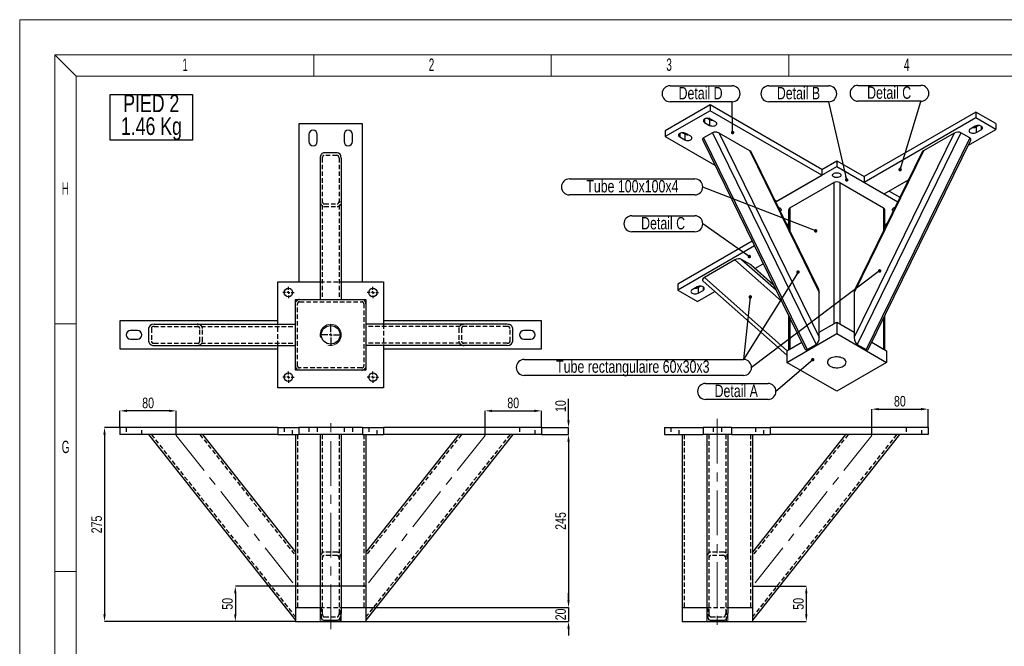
# Model space of a CAD drawing. Header units: millimetres. Extents: x 0 to 841, y 0 to 594.
# Tile 6 of 14: x 0 to 279, y 416 to 594. Entities that reach past the tile are written whole.
import ezdxf

# ---------------------------------------------------------------- set-up
doc = ezdxf.new("R2010")
doc.units = ezdxf.units.MM
doc.header["$PDSIZE"] = -1
doc.linetypes.add('CENTERX2', pattern=[20.32, 12.7, -2.54, 2.54, -2.54])
doc.linetypes.add('HIDDEN', pattern=[1.905, 1.27, -0.635])
for name, color, linetype in [('COTES', 1, 'Continuous'), ('NOTES', 6, 'Continuous'), ('TRAIT-MIXTES', 3, 'CENTERX2'), ('TRAIT-TIRET', 2, 'HIDDEN')]:
    doc.layers.add(name, color=color, linetype=linetype)
doc.layers.add('TRAIT-FORT', color=4, linetype='Continuous', lineweight=25)
doc.styles.add('SLDTEXTSTYLE0', font='TXT', dxfattribs={"width": 0.75})
doc.styles.add('SLDTEXTSTYLE1', font='TXT', dxfattribs={"width": 0.605})
doc.dimstyles.new('SLDDIMSTYLE0', dxfattribs={"dimtxt": 3, "dimasz": 2, "dimexe": 0, "dimexo": 0.0625, "dimgap": 0.75, "dimtad": 1, "dimlfac": 5, "dimrnd": 1e-09, "dimzin": 12, "dimdsep": 46, "dimtxsty": 'SLDTEXTSTYLE0', "dimsah": 1, "dimcen": 0.09, "dimadec": 0, "dimazin": 3, "dimtfac": 1, "dimtofl": 0, "dimtmove": 0, "dimatfit": 3, "dimfxl": 1, "dimfrac": 2, "dimtolj": 1, "dimtzin": 12, "dimarcsym": 0})
doc.dimstyles.new('SLDDIMSTYLE1', dxfattribs={"dimtxt": 3, "dimasz": 2, "dimexe": 0, "dimexo": 0.0625, "dimgap": 0.75, "dimtad": 1, "dimlfac": 5, "dimrnd": 1e-09, "dimzin": 12, "dimdsep": 46, "dimtxsty": 'SLDTEXTSTYLE0', "dimsah": 1, "dimcen": 0.09, "dimadec": 0, "dimazin": 3, "dimtfac": 1, "dimtmove": 0, "dimatfit": 0, "dimfxl": 1, "dimfrac": 2, "dimtolj": 1, "dimtzin": 12, "dimarcsym": 0})
doc.dimstyles.new('SLDDIMSTYLE2', dxfattribs={"dimtxt": 0.18, "dimasz": 1, "dimexe": 0, "dimexo": 0.0625, "dimgap": 0, "dimtad": 0, "dimtih": 1, "dimtoh": 1, "dimdec": 0, "dimrnd": 1e-09, "dimzin": 0, "dimdsep": 46, "dimtxsty": 'Standard', "dimblk1": 'DOT', "dimblk2": 'DOT', "dimsah": 1, "dimcen": 0.09, "dimadec": 0, "dimazin": 0, "dimtfac": 1, "dimtdec": 0, "dimtofl": 0, "dimtmove": 0, "dimatfit": 3, "dimldrblk": 'DOT', "dimfxl": 1, "dimfrac": 2, "dimtolj": 1, "dimtzin": 0, "dimarcsym": 0})

# ---------------------------------------------------------------- blocks, each defined once
blk = doc.blocks.new('_D_6')
at = {"layer": 'COTES', "color": 0, "lineweight": -2, "transparency": 16777216}
for p, q in [((98.18, 433.32), (61.19, 433.32)), ((61.19, 431.32), (61.19, 425.32)), ((78.18, 423.32), (61.19, 423.32))]:
    blk.add_line(p, q, dxfattribs=at)
at = {"layer": 'COTES', "color": 0, "transparency": 16777216}
for points in [[(60.85, 431.32), (61.52, 431.32), (61.19, 433.32)], [(60.85, 425.32), (61.52, 425.32), (61.19, 423.32)]]:
    blk.add_solid(points, dxfattribs=at)
at = {"layer": 'Defpoints', "color": 0, "transparency": 16777216}
for p in [(98.24, 433.32), (61.19, 423.32), (78.24, 423.32)]:
    blk.add_point(p, dxfattribs=at)
at = {"layer": 'COTES', "color": 0, "transparency": 16777216, "insert": (57.44, 428.32), "char_height": 3, "attachment_point": 2, "rotation": 90, "style": 'SLDTEXTSTYLE0'}
blk.add_mtext('\\A1;50', dxfattribs=at)
blk = doc.blocks.new('_D_7')
at = {"layer": 'COTES', "color": 0, "lineweight": -2, "transparency": 16777216}
for p, q in [((28.44, 478.39), (28.44, 483.04)), ((42.44, 483.04), (30.44, 483.04)), ((44.44, 476.13), (44.44, 483.04))]:
    blk.add_line(p, q, dxfattribs=at)
at = {"layer": 'COTES', "color": 0, "transparency": 16777216}
for points in [[(30.44, 483.37), (30.44, 482.7), (28.44, 483.04)], [(42.44, 483.37), (42.44, 482.7), (44.44, 483.04)]]:
    blk.add_solid(points, dxfattribs=at)
at = {"layer": 'Defpoints', "color": 0, "transparency": 16777216}
for p in [(28.44, 483.04), (28.44, 478.32), (44.44, 476.07)]:
    blk.add_point(p, dxfattribs=at)
at = {"layer": 'COTES', "color": 0, "transparency": 16777216, "insert": (36.44, 486.79), "char_height": 3, "attachment_point": 2, "style": 'SLDTEXTSTYLE0'}
blk.add_mtext('\\A1;80', dxfattribs=at)
blk = doc.blocks.new('_D_8')
at = {"layer": 'COTES', "color": 0, "lineweight": -2, "transparency": 16777216}
for p, q in [((132.04, 476.13), (132.04, 483.04)), ((134.04, 483.04), (146.04, 483.04)), ((148.04, 478.39), (148.04, 483.04))]:
    blk.add_line(p, q, dxfattribs=at)
at = {"layer": 'COTES', "color": 0, "transparency": 16777216}
for points in [[(134.04, 483.37), (134.04, 482.7), (132.04, 483.04)], [(146.04, 483.37), (146.04, 482.7), (148.04, 483.04)]]:
    blk.add_solid(points, dxfattribs=at)
at = {"layer": 'Defpoints', "color": 0, "transparency": 16777216}
for p in [(148.04, 483.04), (148.04, 478.32), (132.04, 476.07)]:
    blk.add_point(p, dxfattribs=at)
at = {"layer": 'COTES', "color": 0, "transparency": 16777216, "insert": (140.04, 486.79), "char_height": 3, "attachment_point": 2, "style": 'SLDTEXTSTYLE0'}
blk.add_mtext('\\A1;80', dxfattribs=at)
blk = doc.blocks.new('_D_9')
at = {"layer": 'COTES', "color": 0, "lineweight": -2, "transparency": 16777216}
for p, q in [((28.38, 478.32), (24.08, 478.32)), ((24.08, 476.32), (24.08, 425.32)), ((78.18, 423.32), (24.08, 423.32))]:
    blk.add_line(p, q, dxfattribs=at)
at = {"layer": 'COTES', "color": 0, "transparency": 16777216}
for points in [[(23.74, 476.32), (24.41, 476.32), (24.08, 478.32)], [(23.74, 425.32), (24.41, 425.32), (24.08, 423.32)]]:
    blk.add_solid(points, dxfattribs=at)
at = {"layer": 'Defpoints', "color": 0, "transparency": 16777216}
for p in [(28.44, 478.32), (24.08, 423.32), (78.24, 423.32)]:
    blk.add_point(p, dxfattribs=at)
at = {"layer": 'COTES', "color": 0, "transparency": 16777216, "insert": (20.33, 450.82), "char_height": 3, "attachment_point": 2, "rotation": 90, "style": 'SLDTEXTSTYLE0'}
blk.add_mtext('\\A1;275', dxfattribs=at)
blk = doc.blocks.new('_D_10')
at = {"layer": 'COTES', "color": 0, "lineweight": -2, "transparency": 16777216}
for p, q in [((155.73, 429.32), (155.73, 431.32)), ((98.3, 427.32), (155.73, 427.32)), ((155.73, 427.32), (155.73, 423.32)), ((98.3, 423.32), (155.73, 423.32)), ((155.73, 421.32), (155.73, 419.32))]:
    blk.add_line(p, q, dxfattribs=at)
at = {"layer": 'COTES', "color": 0, "transparency": 16777216}
for points in [[(155.4, 429.32), (156.06, 429.32), (155.73, 427.32)], [(155.4, 421.32), (156.06, 421.32), (155.73, 423.32)]]:
    blk.add_solid(points, dxfattribs=at)
at = {"layer": 'Defpoints', "color": 0, "transparency": 16777216}
for p in [(98.24, 427.32), (98.24, 423.32), (155.73, 423.32)]:
    blk.add_point(p, dxfattribs=at)
at = {"layer": 'COTES', "color": 0, "transparency": 16777216, "insert": (151.98, 425.32), "char_height": 3, "attachment_point": 2, "rotation": 90, "style": 'SLDTEXTSTYLE0'}
blk.add_mtext('\\A1;20', dxfattribs=at)
blk = doc.blocks.new('_D_11')
at = {"layer": 'COTES', "color": 0, "lineweight": -2, "transparency": 16777216}
for p, q in [((155.73, 480.32), (155.73, 486.45)), ((148.1, 478.32), (155.73, 478.32)), ((155.73, 476.32), (155.73, 478.32)), ((148.1, 476.32), (155.73, 476.32)), ((155.73, 474.32), (155.73, 472.32))]:
    blk.add_line(p, q, dxfattribs=at)
at = {"layer": 'COTES', "color": 0, "transparency": 16777216}
for points in [[(155.4, 480.32), (156.06, 480.32), (155.73, 478.32)], [(155.4, 474.32), (156.06, 474.32), (155.73, 476.32)]]:
    blk.add_solid(points, dxfattribs=at)
at = {"layer": 'Defpoints', "color": 0, "transparency": 16777216}
for p in [(148.04, 478.32), (148.04, 476.32), (155.73, 476.32)]:
    blk.add_point(p, dxfattribs=at)
at = {"layer": 'COTES', "color": 0, "transparency": 16777216, "insert": (151.98, 484.39), "char_height": 3, "attachment_point": 2, "rotation": 90, "style": 'SLDTEXTSTYLE0'}
blk.add_mtext('\\A1;10', dxfattribs=at)
blk = doc.blocks.new('_D_12')
at = {"layer": 'COTES', "color": 0, "lineweight": -2, "transparency": 16777216}
for p, q in [((148.1, 476.32), (155.73, 476.32)), ((155.73, 474.32), (155.73, 429.32)), ((98.3, 427.32), (155.73, 427.32))]:
    blk.add_line(p, q, dxfattribs=at)
at = {"layer": 'COTES', "color": 0, "transparency": 16777216}
for points in [[(155.4, 474.32), (156.06, 474.32), (155.73, 476.32)], [(155.4, 429.32), (156.06, 429.32), (155.73, 427.32)]]:
    blk.add_solid(points, dxfattribs=at)
at = {"layer": 'Defpoints', "color": 0, "transparency": 16777216}
for p in [(148.04, 476.32), (98.24, 427.32), (155.73, 427.32)]:
    blk.add_point(p, dxfattribs=at)
at = {"layer": 'COTES', "color": 0, "transparency": 16777216, "insert": (151.98, 451.82), "char_height": 3, "attachment_point": 2, "rotation": 90, "style": 'SLDTEXTSTYLE0'}
blk.add_mtext('\\A1;245', dxfattribs=at)
blk = doc.blocks.new('SW_NOTE_7')
at = {"layer": 'NOTES', "color": 0}
for p, q in [((-2.08, -6.54), (-2.08, 6.42)), ((-2.08, 6.42), (21.32, 6.42)), ((21.32, 6.42), (21.32, -6.54)), ((21.32, -6.54), (-2.08, -6.54))]:
    blk.add_line(p, q, dxfattribs=at)
at = {"layer": 'NOTES', "color": 0, "char_height": 5, "attachment_point": 2, "style": 'SLDTEXTSTYLE0'}
for s, insert in [('PIED 2', (9.61, 6.45)), ('1.46 Kg', (9.65, -0.02))]:
    blk.add_mtext(s, dxfattribs=dict(at, insert=insert))
blk = doc.blocks.new('SW_CENTERMARKSYMBOL_5')
at = {"layer": 'TRAIT-MIXTES', "color": 0}
for p, q in [((0, 0.8), (0, 3.05)), ((-0.8, 0), (-3.05, 0)), ((0, 0), (-0.4, 0)), ((0, 0), (0, 0.4)), ((0, 0), (0, -0.4)), ((0, 0), (0.4, 0)), ((0.8, 0), (3.05, 0)), ((0, -0.8), (0, -3.05))]:
    blk.add_line(p, q, dxfattribs=at)
blk = doc.blocks.new('SW_CENTERMARKSYMBOL_6')
at = {"layer": 'TRAIT-MIXTES', "color": 0}
for p, q in [((-0.8, 0), (-1.6, 0)), ((0, 0), (-0.4, 0)), ((0, 0.8), (0, 1.6)), ((0, 0), (0, 0.4)), ((0, 0), (0, -0.4)), ((0, 0), (0.4, 0)), ((0.8, 0), (1.6, 0)), ((0, -0.8), (0, -1.6))]:
    blk.add_line(p, q, dxfattribs=at)
blk = doc.blocks.new('SW_CENTERMARKSYMBOL_7')
at = {"layer": 'TRAIT-MIXTES', "color": 0}
for p, q in [((-0.8, 0), (-1.6, 0)), ((0, 0), (-0.4, 0)), ((0, 0.8), (0, 1.6)), ((0, 0), (0, 0.4)), ((0, 0), (0, -0.4)), ((0, 0), (0.4, 0)), ((0.8, 0), (1.6, 0)), ((0, -0.8), (0, -1.6))]:
    blk.add_line(p, q, dxfattribs=at)
blk = doc.blocks.new('SW_CENTERMARKSYMBOL_8')
at = {"layer": 'TRAIT-MIXTES', "color": 0}
for p, q in [((-0.8, 0), (-1.6, 0)), ((0, 0), (-0.4, 0)), ((0, 0.8), (0, 1.6)), ((0, 0), (0, 0.4)), ((0, 0), (0, -0.4)), ((0, 0), (0.4, 0)), ((0.8, 0), (1.6, 0)), ((0, -0.8), (0, -1.6))]:
    blk.add_line(p, q, dxfattribs=at)
blk = doc.blocks.new('SW_CENTERMARKSYMBOL_9')
at = {"layer": 'TRAIT-MIXTES', "color": 0}
for p, q in [((-0.8, 0), (-1.6, 0)), ((0, 0), (-0.4, 0)), ((0, 0.8), (0, 1.6)), ((0, 0), (0, 0.4)), ((0, 0), (0, -0.4)), ((0, 0), (0.4, 0)), ((0.8, 0), (1.6, 0)), ((0, -0.8), (0, -1.6))]:
    blk.add_line(p, q, dxfattribs=at)
blk = doc.blocks.new('SW_NOTE_8')
at = {"layer": 'NOTES', "color": 0}
for p, q in [((-16.98, 4.57), (0, 4.57)), ((0, 0.05), (-16.98, 0.05))]:
    blk.add_line(p, q, dxfattribs=at)
for centre, start, end in [((-16.98, 2.31), 90, 270), ((0, 2.31), 270, 90)]:
    blk.add_arc(centre, 2.26, start, end, dxfattribs=at)
at = {"layer": 'NOTES', "color": 0, "insert": (-8.58, 4.24), "char_height": 3.5, "attachment_point": 2, "style": 'SLDTEXTSTYLE0'}
blk.add_mtext('Detail B', dxfattribs=at)
blk = doc.blocks.new('_Dot')
at = {"color": 0, "linetype": 'ByBlock', "lineweight": -2}
blk.add_line((-0.5, 0), (-1, 0), dxfattribs=at)
at = {"color": 0, "linetype": 'ByBlock', "const_width": 0.5}
blk.add_lwpolyline([(-0.25, 0, 1), (0.25, 0, 1)], format="xyb", close=True, dxfattribs=at)
blk = doc.blocks.new('SW_NOTE_9')
at = {"layer": 'NOTES', "color": 0}
for p, q in [((-17.61, 4.57), (0, 4.57)), ((0, 0.05), (-17.61, 0.05))]:
    blk.add_line(p, q, dxfattribs=at)
for centre, start, end in [((-17.61, 2.31), 90, 270), ((0, 2.31), 270, 90)]:
    blk.add_arc(centre, 2.26, start, end, dxfattribs=at)
at = {"layer": 'NOTES', "color": 0, "insert": (-8.94, 4.24), "char_height": 3.5, "attachment_point": 2, "style": 'SLDTEXTSTYLE0'}
blk.add_mtext('Detail D', dxfattribs=at)
blk = doc.blocks.new('SW_NOTE_10')
at = {"layer": 'NOTES', "color": 0}
for p, q in [((-17.86, 4.57), (0, 4.57)), ((0, 0.05), (-17.86, 0.05))]:
    blk.add_line(p, q, dxfattribs=at)
for centre, start, end in [((-17.86, 2.31), 90, 270), ((0, 2.31), 270, 90)]:
    blk.add_arc(centre, 2.26, start, end, dxfattribs=at)
at = {"layer": 'NOTES', "color": 0, "insert": (-9.02, 4.25), "char_height": 3.5, "attachment_point": 2, "style": 'SLDTEXTSTYLE0'}
blk.add_mtext('Detail C', dxfattribs=at)
blk = doc.blocks.new('SW_NOTE_11')
at = {"layer": 'NOTES', "color": 0}
for p, q in [((-20.13, 2.31), (-2.26, 2.31)), ((-2.26, -2.22), (-20.13, -2.22))]:
    blk.add_line(p, q, dxfattribs=at)
for centre, start, end in [((-20.13, 0.05), 90, 270), ((-2.26, 0.05), 270, 90)]:
    blk.add_arc(centre, 2.26, start, end, dxfattribs=at)
at = {"layer": 'NOTES', "color": 0, "insert": (-11.27, 1.95), "char_height": 3.5, "attachment_point": 2, "style": 'SLDTEXTSTYLE0'}
blk.add_mtext('Detail C', dxfattribs=at)
blk = doc.blocks.new('SW_NOTE_12')
at = {"layer": 'NOTES', "color": 0}
for p, q in [((-20, 2.31), (-2.26, 2.31)), ((-2.26, -2.22), (-20, -2.22))]:
    blk.add_line(p, q, dxfattribs=at)
for centre, start, end in [((-20, 0.05), 90, 270), ((-2.26, 0.05), 270, 90)]:
    blk.add_arc(centre, 2.26, start, end, dxfattribs=at)
at = {"layer": 'NOTES', "color": 0, "insert": (-11.27, 1.95), "char_height": 3.5, "attachment_point": 2, "style": 'SLDTEXTSTYLE0'}
blk.add_mtext('Detail A', dxfattribs=at)
blk = doc.blocks.new('SW_NOTE_13')
at = {"layer": 'NOTES', "color": 0}
for p, q in [((-64.53, 2.31), (-2.26, 2.31)), ((-2.26, -2.22), (-64.53, -2.22))]:
    blk.add_line(p, q, dxfattribs=at)
for centre, start, end in [((-64.53, 0.05), 90, 270), ((-2.26, 0.05), 270, 90)]:
    blk.add_arc(centre, 2.26, start, end, dxfattribs=at)
at = {"layer": 'NOTES', "color": 0, "insert": (-33.7, 2.04), "char_height": 3.5, "attachment_point": 2, "style": 'SLDTEXTSTYLE0'}
blk.add_mtext('Tube rectangulaire 60x30x3', dxfattribs=at)
blk = doc.blocks.new('SW_NOTE_14')
at = {"layer": 'NOTES', "color": 0}
for p, q in [((-37.86, 2.31), (-2.26, 2.31)), ((-2.26, -2.22), (-37.86, -2.22))]:
    blk.add_line(p, q, dxfattribs=at)
for centre, start, end in [((-37.86, 0.05), 90, 270), ((-2.26, 0.05), 270, 90)]:
    blk.add_arc(centre, 2.26, start, end, dxfattribs=at)
at = {"layer": 'NOTES', "color": 0, "insert": (-20, 1.99), "char_height": 3.5, "attachment_point": 2, "style": 'SLDTEXTSTYLE0'}
blk.add_mtext('Tube 100x100x4', dxfattribs=at)
blk = doc.blocks.new('_D_71')
at = {"layer": 'COTES', "color": 0, "lineweight": -2, "transparency": 16777216}
for p, q in [((208.01, 433.32), (223.2, 433.32)), ((223.2, 431.32), (223.2, 425.32)), ((208.01, 423.32), (223.2, 423.32))]:
    blk.add_line(p, q, dxfattribs=at)
at = {"layer": 'COTES', "color": 0, "transparency": 16777216}
for points in [[(222.87, 431.32), (223.53, 431.32), (223.2, 433.32)], [(222.87, 425.32), (223.53, 425.32), (223.2, 423.32)]]:
    blk.add_solid(points, dxfattribs=at)
at = {"layer": 'Defpoints', "color": 0, "transparency": 16777216}
for p in [(207.95, 433.32), (207.95, 423.32), (223.2, 423.32)]:
    blk.add_point(p, dxfattribs=at)
at = {"layer": 'COTES', "color": 0, "transparency": 16777216, "insert": (219.45, 428.32), "char_height": 3, "attachment_point": 2, "rotation": 90, "style": 'SLDTEXTSTYLE0'}
blk.add_mtext('\\A1;50', dxfattribs=at)
blk = doc.blocks.new('_D_72')
at = {"layer": 'COTES', "color": 0, "lineweight": -2, "transparency": 16777216}
for p, q in [((241.75, 476.13), (241.75, 483.52)), ((243.75, 483.52), (255.75, 483.52)), ((257.75, 478.39), (257.75, 483.52))]:
    blk.add_line(p, q, dxfattribs=at)
at = {"layer": 'COTES', "color": 0, "transparency": 16777216}
for points in [[(243.75, 483.86), (243.75, 483.19), (241.75, 483.52)], [(255.75, 483.86), (255.75, 483.19), (257.75, 483.52)]]:
    blk.add_solid(points, dxfattribs=at)
at = {"layer": 'Defpoints', "color": 0, "transparency": 16777216}
for p in [(257.75, 483.52), (257.75, 478.32), (241.75, 476.07)]:
    blk.add_point(p, dxfattribs=at)
at = {"layer": 'COTES', "color": 0, "transparency": 16777216, "insert": (249.75, 487.27), "char_height": 3, "attachment_point": 2, "style": 'SLDTEXTSTYLE0'}
blk.add_mtext('\\A1;80', dxfattribs=at)

msp = doc.modelspace()

# ---------------------------------------------------------------- linework, layer by layer
at = {"lineweight": 18}
for p, q in [((841.001, 593.9431), (0.001, 593.9431)), ((0.001, -0.0569), (0.001, 593.9431)), ((831.001, 583.9431), (10.001, 583.9431)), ((10.001, 9.9431), (10.001, 583.9431)), ((16.001, 577.9431), (10.001, 583.9431)), ((83.4177, 577.9431), (83.4177, 583.9431)), ((150.8344, 577.9431), (150.8344, 583.9431)), ((218.2511, 577.9431), (218.2511, 583.9431)), ((285.6806, 577.9102), (16, 577.9102)), ((16, 312.1982), (16, 577.9102)), ((16.001, 15.9431), (16.001, 577.9431)), ((16.001, 577.9431), (825.001, 577.9431)), ((16.001, 507.6931), (10.001, 507.6931)), ((16.001, 437.4431), (10.001, 437.4431)), ((85.2397, 427.3235), (85.2397, 423.3235)), ((91.2397, 427.3235), (91.2397, 423.3235)), ((194.9468, 427.3235), (194.9468, 423.3235)), ((200.9468, 427.3235), (200.9468, 423.3235))]:
    msp.add_line(p, q, dxfattribs=at)
msp.add_arc((88.2397, 504.5911), 3, 255, 195, dxfattribs=at)
at = {"layer": 'TRAIT-FORT', "lineweight": 25}
for p, q in [((195.9042, 569.7851), (183.1763, 562.4375)), ((195.9042, 568.1521), (183.1763, 560.8044)), ((195.9042, 569.7851), (195.9042, 568.1521)), ((227.5826, 551.4976), (195.9042, 569.7851)), ((227.5826, 549.8645), (195.9042, 568.1521)), ((271.2818, 567.7441), (239.6034, 549.4566)), ((271.2818, 567.7441), (271.2818, 566.111)), ((276.9386, 564.4785), (271.2818, 567.7441)), ((79.2397, 564.3911), (79.2397, 519.5911)), ((97.2397, 564.3911), (79.2397, 564.3911)), ((97.2397, 519.5911), (97.2397, 564.3911)), ((194.3485, 565.7845), (194.3485, 564.8048)), ((194.3485, 564.8048), (195.7628, 563.9884)), ((195.1307, 565.9863), (195.7628, 565.6215)), ((195.7628, 565.6215), (195.7628, 563.9884)), ((197.4598, 564.9681), (196.0456, 565.7845)), ((271.2818, 566.111), (239.6034, 547.8235)), ((276.9386, 562.8454), (271.2818, 566.111)), ((276.9386, 564.4785), (276.9386, 562.8454)), ((183.1763, 562.4375), (183.1763, 560.8044)), ((187.2775, 561.7024), (187.2775, 560.7227)), ((188.0597, 561.9043), (188.6917, 561.5394)), ((190.3887, 560.886), (188.9745, 561.7024)), ((196.5766, 561.8857), (194.031, 560.4162)), ((196.5766, 561.8857), (226.0269, 501.8742)), ((198.5069, 561.7511), (226.8755, 503.9438)), ((207.1608, 556.7553), (198.5069, 561.7511)), ((265.1435, 561.7511), (236.7749, 503.9438)), ((267.0738, 561.8857), (237.6235, 501.8742)), ((265.1435, 561.7511), (256.4896, 556.7553)), ((269.6194, 560.4162), (267.0738, 561.8857)), ((269.1729, 558.3623), (276.9386, 562.8454)), ((271.1403, 563.7435), (269.7261, 562.9271)), ((271.4232, 563.5804), (272.0552, 563.9453)), ((271.4232, 563.5804), (271.4232, 561.9474)), ((271.4232, 561.9474), (272.8374, 562.7638)), ((272.8374, 563.7435), (272.8374, 562.7638)), ((82.0397, 561.3911), (82.0397, 559.3911)), ((84.4397, 559.3911), (84.4397, 561.3911)), ((92.0397, 561.3911), (92.0397, 559.3911)), ((94.4397, 559.3911), (94.4397, 561.3911)), ((183.1763, 560.8044), (197.2726, 552.6667)), ((187.2775, 560.7227), (188.6917, 559.9063)), ((188.6917, 561.5394), (188.6917, 559.9063)), ((193.7942, 559.7549), (222.7901, 500.6691)), ((194.031, 560.4162), (223.4813, 500.4046)), ((269.6194, 560.4162), (240.1691, 500.4046)), ((240.8603, 500.6691), (269.8562, 559.7549)), ((90.0397, 556.2401), (86.4397, 556.2401)), ((207.1608, 556.7553), (226.8755, 516.5822)), ((226.7182, 517.4077), (207.6309, 556.3023)), ((256.4896, 556.7553), (236.7749, 516.5822)), ((256.0195, 556.3023), (236.9322, 517.4077)), ((85.2397, 554.7103), (85.2397, 514.5911)), ((91.2397, 554.7103), (91.2397, 514.5911)), ((227.5826, 551.4976), (231.8252, 553.9468)), ((231.8252, 553.9468), (231.8252, 552.3137)), ((231.8252, 553.9468), (239.6034, 549.4566)), ((214.4972, 542.3105), (231.8252, 552.3137)), ((227.5826, 551.4976), (227.5826, 549.8645)), ((231.8252, 552.3137), (249.1532, 542.3105)), ((214.8546, 542.5168), (227.5826, 549.8645)), ((218.5316, 540.5575), (230.9767, 547.7419)), ((230.9767, 547.7419), (230.9767, 507.7314)), ((232.6737, 547.7419), (232.6737, 507.7314)), ((232.6737, 547.7419), (245.1188, 540.5575)), ((239.6034, 549.4566), (239.6034, 547.8235)), ((239.6034, 547.8235), (245.2602, 544.5579)), ((245.2602, 544.5579), (252.2308, 548.5819)), ((246.6747, 545.3744), (249.7777, 543.5831)), ((214.2147, 542.8863), (214.8546, 542.5168)), ((218.1801, 540.0676), (218.1801, 534.8058)), ((218.5316, 540.5575), (218.5316, 534.0896)), ((245.1188, 540.5575), (245.1188, 534.0896)), ((245.4703, 534.8058), (245.4703, 540.0676)), ((218.1801, 535.6986), (217.5688, 536.0515)), ((218.1801, 535.4561), (217.9314, 535.3126)), ((246.0816, 536.0515), (245.4703, 535.6986)), ((207.8451, 531.1229), (186.7118, 518.9229)), ((208.4696, 529.8504), (186.7118, 517.2898)), ((202.9181, 525.8291), (194.2642, 520.8334)), ((202.9181, 525.8291), (216.1989, 514.1003)), ((207.394, 524.4942), (204.8484, 525.9638)), ((204.8484, 525.9638), (214.6058, 517.3465)), ((207.394, 524.4942), (213.9314, 518.7207)), ((213.9131, 518.7581), (207.5172, 524.4066)), ((208.6383, 523.4165), (210.9672, 524.7609)), ((193.9078, 519.8067), (217.6831, 498.8096)), ((194.2642, 520.8334), (217.7474, 500.0943)), ((73.2397, 507.5911), (73.2397, 519.5911)), ((73.2397, 519.5911), (85.2397, 519.5911)), ((79.2397, 519.5911), (85.2397, 519.5911)), ((91.2397, 519.5911), (103.2397, 519.5911)), ((91.2397, 519.5911), (97.2397, 519.5911)), ((103.2397, 519.5911), (103.2397, 507.5911)), ((186.7118, 518.9229), (186.7118, 517.2898)), ((186.7118, 517.2898), (192.3686, 514.0242)), ((192.2272, 518.1879), (190.813, 517.3715)), ((192.5101, 518.0249), (193.1421, 518.3897)), ((192.5101, 518.0249), (192.5101, 516.3918)), ((192.5101, 516.3918), (193.9243, 517.2082)), ((193.9243, 518.1879), (193.9243, 517.2082)), ((78.2397, 494.5911), (78.2397, 514.5911)), ((78.2397, 514.5911), (98.2397, 514.5911)), ((98.2397, 514.5911), (98.2397, 494.5911)), ((192.3686, 514.0242), (197.2588, 516.8473)), ((226.8755, 503.9438), (226.8755, 516.5822)), ((236.7749, 516.5822), (236.7749, 503.9438)), ((28.4397, 508.5911), (28.4397, 500.5911)), ((73.2397, 508.5911), (28.4397, 508.5911)), ((73.2397, 507.5911), (73.2397, 508.5911)), ((103.2397, 508.5911), (103.2397, 507.5911)), ((148.0397, 508.5911), (103.2397, 508.5911)), ((148.0397, 500.5911), (148.0397, 508.5911)), ((218.1801, 510.063), (218.1801, 500.3441)), ((218.5316, 509.3468), (218.5316, 500.547)), ((245.1188, 509.3468), (245.1188, 500.547)), ((245.4703, 500.3441), (245.4703, 510.063)), ((33.4397, 505.7911), (31.4397, 505.7911)), ((36.5907, 506.3911), (36.5907, 502.7911)), ((38.1205, 507.5911), (78.2397, 507.5911)), ((138.3589, 507.5911), (98.2397, 507.5911)), ((139.8887, 502.7911), (139.8887, 506.3911)), ((145.0397, 505.7911), (143.0397, 505.7911)), ((226.8755, 505.3638), (231.8252, 508.2212)), ((226.8755, 505.3638), (230.9767, 507.7314)), ((231.8252, 508.2212), (231.8252, 504.955)), ((231.8252, 508.2212), (236.7749, 505.3638)), ((232.6737, 507.7314), (236.7749, 505.3638)), ((31.4397, 503.3911), (33.4397, 503.3911)), ((143.0397, 503.3911), (145.0397, 503.3911)), ((217.6831, 496.791), (231.8252, 504.955)), ((231.8252, 504.955), (245.9673, 496.791)), ((28.4397, 500.5911), (73.2397, 500.5911)), ((38.1205, 501.5911), (78.2397, 501.5911)), ((73.2397, 500.5911), (73.2397, 501.5911)), ((73.2397, 489.5911), (73.2397, 501.5911)), ((138.3589, 501.5911), (98.2397, 501.5911)), ((103.2397, 501.5911), (103.2397, 500.5911)), ((103.2397, 501.5911), (103.2397, 489.5911)), ((103.2397, 500.5911), (148.0397, 500.5911)), ((217.6831, 500.0571), (221.8967, 502.4896)), ((218.5316, 500.547), (221.8967, 502.4896)), ((223.4813, 500.4046), (226.0269, 501.8742)), ((237.6235, 501.8742), (240.1691, 500.4046)), ((241.7537, 502.4896), (245.9673, 500.0571)), ((241.7537, 502.4896), (245.1188, 500.547)), ((217.6831, 500.0571), (217.6831, 496.791)), ((245.9673, 500.0571), (245.9673, 496.791)), ((98.2397, 494.5911), (78.2397, 494.5911)), ((231.8252, 488.6269), (217.6831, 496.791)), ((245.9673, 496.791), (231.8252, 488.6269)), ((103.2397, 489.5911), (73.2397, 489.5911)), ((28.4397, 478.3235), (28.4397, 476.3235)), ((73.2397, 478.3235), (28.4397, 478.3235)), ((73.2397, 478.3235), (73.2397, 476.3235)), ((73.2397, 478.3235), (79.2397, 478.3235)), ((79.2397, 478.3235), (79.2397, 476.3235)), ((97.2397, 478.3235), (79.2397, 478.3235)), ((97.2397, 478.3235), (103.2397, 478.3235)), ((97.2397, 478.3235), (97.2397, 476.3235)), ((148.0397, 478.3235), (103.2397, 478.3235)), ((103.2397, 478.3235), (103.2397, 476.3235)), ((148.0397, 478.3235), (148.0397, 476.3235)), ((182.9468, 478.3235), (182.9468, 476.3235)), ((182.9468, 478.3235), (193.9468, 478.3235)), ((193.9468, 478.3235), (193.9468, 476.3235)), ((201.9468, 478.3235), (193.9468, 478.3235)), ((201.9468, 478.3235), (201.9468, 476.3235)), ((201.9468, 478.3235), (212.9468, 478.3235)), ((212.9468, 478.3235), (212.9468, 476.3235)), ((257.7468, 478.3235), (212.9468, 478.3235)), ((257.7468, 478.3235), (257.7468, 476.3235)), ((73.2397, 476.3235), (28.4397, 476.3235)), ((36.5907, 476.3235), (78.2397, 423.6498)), ((51.8887, 476.3235), (78.2397, 442.9973)), ((73.2397, 476.3235), (79.2397, 476.3235)), ((78.2397, 476.3235), (78.2397, 427.3235)), ((97.2397, 476.3235), (79.2397, 476.3235)), ((85.2397, 476.3235), (85.2397, 425.5845)), ((91.2397, 476.3235), (91.2397, 425.5845)), ((97.2397, 476.3235), (103.2397, 476.3235)), ((139.8887, 476.3235), (98.2397, 423.6498)), ((124.5907, 476.3235), (98.2397, 442.9973)), ((98.2397, 476.3235), (98.2397, 427.3235)), ((148.0397, 476.3235), (103.2397, 476.3235)), ((182.9468, 476.3235), (193.9468, 476.3235)), ((187.9468, 476.3235), (187.9468, 427.3235)), ((201.9468, 476.3235), (193.9468, 476.3235)), ((194.9468, 476.3235), (194.9468, 425.5845)), ((200.9468, 476.3235), (200.9468, 425.5845)), ((201.9468, 476.3235), (212.9468, 476.3235)), ((207.9468, 476.3235), (207.9468, 427.3235)), ((249.5958, 476.3235), (207.9468, 423.6498)), ((234.2978, 476.3235), (207.9468, 442.9973)), ((257.7468, 476.3235), (212.9468, 476.3235)), ((78.2397, 427.3235), (78.2397, 423.3235)), ((78.2397, 427.3235), (85.2397, 427.3235)), ((79.4397, 427.3235), (85.2397, 427.3235)), ((91.2397, 427.3235), (98.2397, 427.3235)), ((91.2397, 427.3235), (97.0397, 427.3235)), ((98.2397, 427.3235), (98.2397, 423.3235)), ((187.9468, 427.3235), (194.9468, 427.3235)), ((187.9468, 427.3235), (187.9468, 423.3235)), ((189.1468, 427.3235), (194.9468, 427.3235)), ((200.9468, 427.3235), (207.9468, 427.3235)), ((200.9468, 427.3235), (206.7468, 427.3235)), ((207.9468, 427.3235), (207.9468, 423.3235)), ((78.2397, 423.3235), (98.2397, 423.3235)), ((86.4397, 423.6498), (90.0397, 423.6498)), ((187.9468, 423.3235), (207.9468, 423.3235)), ((196.1468, 423.6498), (199.7468, 423.6498))]:
    msp.add_line(p, q, dxfattribs=at)
at = {"layer": 'TRAIT-FORT', "lineweight": 25, "flags": 128}
for points in [[(196.0456, 565.7845), (195.7971, 565.8946), (195.5077, 565.9638), (195.1971, 565.9874), (194.8865, 565.9638), (194.5971, 565.8946), (194.3485, 565.7845), (194.1578, 565.641), (194.038, 565.4739), (193.9971, 565.2946), (194.038, 565.1153), (194.1578, 564.9483), (194.3485, 564.8048)], [(195.7628, 563.9884), (196.0113, 563.8783), (196.3007, 563.8091), (196.6113, 563.7855), (196.9219, 563.8091), (197.2113, 563.8783), (197.4598, 563.9884), (197.6505, 564.1319), (197.7704, 564.2989), (197.8113, 564.4782), (197.7704, 564.6575), (197.6505, 564.8246), (197.4598, 564.9681)], [(188.9745, 561.7024), (188.726, 561.8125), (188.4366, 561.8817), (188.126, 561.9053), (187.8154, 561.8817), (187.526, 561.8125), (187.2775, 561.7024), (187.0868, 561.559), (186.9669, 561.3919), (186.926, 561.2126), (186.9669, 561.0333), (187.0868, 560.8662), (187.2775, 560.7227)], [(269.7261, 562.9271), (269.5354, 562.7836), (269.4155, 562.6165), (269.3747, 562.4372), (269.4155, 562.2579), (269.5354, 562.0908), (269.7261, 561.9474), (269.9747, 561.8373), (270.2641, 561.7681), (270.5747, 561.7445), (270.8852, 561.7681), (271.1747, 561.8373), (271.4232, 561.9474)], [(272.8374, 562.7638), (273.0281, 562.9072), (273.148, 563.0743), (273.1889, 563.2536), (273.148, 563.4329), (273.0281, 563.6), (272.8374, 563.7435), (272.5889, 563.8536), (272.2994, 563.9228), (271.9889, 563.9464), (271.6783, 563.9228), (271.3889, 563.8536), (271.1403, 563.7435)], [(188.6917, 559.9063), (188.9402, 559.7963), (189.2296, 559.727), (189.5402, 559.7034), (189.8508, 559.727), (190.1402, 559.7963), (190.3887, 559.9063), (190.5794, 560.0498), (190.6993, 560.2169), (190.7402, 560.3962), (190.6993, 560.5755), (190.5794, 560.7426), (190.3887, 560.886)], [(232.6737, 549.3747), (232.436, 549.2682), (232.16, 549.1993), (231.8629, 549.1721), (231.5634, 549.1885), (231.2804, 549.2473), (231.0316, 549.3449), (230.8327, 549.4751), (230.6961, 549.6299), (230.6305, 549.7993), (230.64, 549.9729), (230.7239, 550.1396), (230.877, 550.2891), (231.0897, 550.4119), (231.3486, 550.5003), (231.6375, 550.5487), (231.9381, 550.5542), (232.2317, 550.5163), (232.4997, 550.4375), (232.7253, 550.3226), (232.8944, 550.179), (232.9963, 550.0156), (233.0246, 549.8428), (232.9776, 549.6713), (232.8581, 549.5119), (232.6737, 549.3747)], [(215.2801, 540.7154), (215.3994, 540.6849), (215.6482, 540.5873), (215.8471, 540.457), (215.9837, 540.3023), (216.0493, 540.1328), (216.0399, 539.9593), (215.9559, 539.7925), (215.8054, 539.6449)], [(247.845, 539.6449), (247.7266, 539.7531), (247.6247, 539.9165), (247.5964, 540.0894), (247.6434, 540.2609), (247.7629, 540.4203), (247.9472, 540.5575)], [(247.9472, 540.5575), (248.1849, 540.6639), (248.3703, 540.7154)], [(190.813, 517.3715), (190.6223, 517.228), (190.5024, 517.0609), (190.4615, 516.8816), (190.5024, 516.7023), (190.6223, 516.5353), (190.813, 516.3918), (191.0615, 516.2817), (191.351, 516.2125), (191.6615, 516.1889), (191.9721, 516.2125), (192.2615, 516.2817), (192.5101, 516.3918)], [(193.9243, 517.2082), (194.115, 517.3517), (194.2349, 517.5187), (194.2757, 517.698), (194.2349, 517.8773), (194.115, 518.0444), (193.9243, 518.1879), (193.6757, 518.298), (193.3863, 518.3672), (193.0757, 518.3908), (192.7652, 518.3672), (192.4757, 518.298), (192.2272, 518.1879)], [(233.699, 495.7092), (233.9819, 495.902), (234.2059, 496.1191), (234.365, 496.3545), (234.4548, 496.6017), (234.4729, 496.8542), (234.4188, 497.1049), (234.2939, 497.3471), (234.1017, 497.574), (233.8474, 497.7797), (233.5379, 497.9583), (233.1817, 498.1052), (232.7885, 498.2161), (232.369, 498.2882), (231.9347, 498.3195), (231.4974, 498.309), (231.0691, 498.2572), (230.6613, 498.1653), (230.2853, 498.036), (229.9514, 497.8727), (229.6685, 497.6799), (229.4445, 497.4629), (229.2854, 497.2275), (229.1956, 496.9802), (229.1775, 496.7277), (229.2316, 496.477), (229.3565, 496.2349), (229.5487, 496.0079), (229.803, 495.8022), (230.1125, 495.6236), (230.4687, 495.4768), (230.8619, 495.3658), (231.2814, 495.2937), (231.7157, 495.2625), (232.153, 495.2729), (232.5813, 495.3247), (232.9891, 495.4166), (233.3651, 495.5459), (233.699, 495.7092)]]:
    msp.add_lwpolyline(points, dxfattribs=at)
at = {"layer": 'TRAIT-FORT', "lineweight": 25}
for centre, radius in [((76.2397, 516.5911), 1.2), ((100.2397, 516.5911), 1.2), ((88.2397, 504.5911), 2.65), ((76.2397, 492.5911), 1.2), ((100.2397, 492.5911), 1.2)]:
    msp.add_circle(centre, radius, dxfattribs=at)
for centre, radius, start, end in [((196.5939, 567.2146), 1.7969, 242.447756, 272.669154), ((83.2397, 561.3911), 1.2, 0, 180), ((93.2397, 561.3911), 1.2, 0, 180), ((270.592, 565.1736), 1.7969, 267.330846, 297.552244), ((83.2397, 559.3911), 1.2, 180, 0), ((93.2397, 559.3911), 1.2, 180, 0), ((189.5229, 563.1326), 1.7969, 242.447756, 272.669154), ((231.8252, 546.1042), 1.8444, 62.609672, 117.390328), ((218.7807, 540.0077), 0.6035, 114.374658, 174.305201), ((244.8697, 540.0077), 0.6035, 5.694799, 65.625342), ((191.6789, 519.618), 1.7969, 267.330846, 297.552244), ((31.4397, 504.5911), 1.2, 90, 270), ((33.4397, 504.5911), 1.2, 270, 90), ((143.0397, 504.5911), 1.2, 90, 270), ((145.0397, 504.5911), 1.2, 270, 90)]:
    msp.add_arc(centre, radius, start, end, dxfattribs=at)
for centre, major_axis, ratio, start_param, end_param in [((197.6584, 561.2613), (1.3669, -0.2708), 0.54581146, 1.01334271, 2.58413904), ((265.992, 561.2613), (1.3669, 0.2708), 0.54581146, 0.55745362, 2.12824994), ((195.1128, 559.7917), (1.3669, -0.2708), 0.54581146, 2.58413904, 3.53621987), ((268.5376, 559.7917), (1.3669, 0.2708), 0.54581146, 5.8885581, 6.84063892), ((86.4397, 554.7103), (0, -1.5298), 0.78441559, 3.14159265, 4.71238898), ((90.0397, 554.7103), (0, -1.5298), 0.78441559, 1.57079633, 3.14159265), ((206.3122, 556.2655), (1.3669, -0.2708), 0.54581146, 0.39462721, 1.01334271), ((257.3382, 556.2655), (1.3669, 0.2708), 0.54581146, 2.12824994, 2.74696544), ((203.7666, 525.3393), (1.3669, 0.2708), 0.54581146, 0.55745362, 2.12824994), ((206.3122, 523.8698), (1.3669, 0.2708), 0.54581146, 0.39462721, 0.55745362), ((195.1128, 520.3435), (1.3669, 0.2708), 0.54581146, 2.12824994, 3.53621987), ((226.0269, 516.0924), (0.3262, 1.6467), 0.47568327, 5.10701619, 5.72573169), ((237.6235, 516.0924), (-0.3262, 1.6467), 0.47568327, 0.55745362, 1.17616911), ((38.1205, 506.3911), (1.5298, 0), 0.78441559, 1.57079633, 3.14159265), ((138.3589, 506.3911), (-1.5298, 0), 0.78441559, 3.14159265, 4.71238898), ((226.0269, 503.454), (0.3262, 1.6467), 0.47568327, 3.53621987, 5.10701619), ((237.6235, 503.454), (-0.3262, 1.6467), 0.47568327, 1.17616911, 2.74696544), ((38.1205, 502.7911), (1.5298, 0), 0.78441559, 3.14159265, 4.71238898), ((138.3589, 502.7911), (-1.5298, 0), 0.78441559, 1.57079633, 3.14159265), ((223.4813, 501.9844), (0.3262, 1.6467), 0.47568327, 2.58413904, 3.53621987), ((240.1691, 501.9844), (-0.3262, 1.6467), 0.47568327, 2.74696544, 3.69904627), ((86.4397, 425.5845), (0, -1.9347), 0.62023558, 4.71238898, 6.28318531), ((90.0397, 425.5845), (0, -1.9347), 0.62023558, 0, 1.57079633), ((196.1468, 425.5845), (0, -1.9347), 0.62023558, 4.71238898, 6.28318531), ((199.7468, 425.5845), (0, -1.9347), 0.62023558, 0, 1.57079633)]:
    msp.add_ellipse(centre, major_axis=major_axis, ratio=ratio, start_param=start_param, end_param=end_param, dxfattribs=at)
at = {"layer": 'TRAIT-MIXTES', "lineweight": 18}
for p, q in [((88.2397, 421.1277), (88.2397, 481.024)), ((197.9468, 480.8094), (197.9468, 420.9249)), ((44.4397, 476.0706), (78.2397, 433.3235)), ((132.0397, 476.0706), (98.2397, 433.3235)), ((241.7468, 476.0706), (207.9468, 433.3235))]:
    msp.add_line(p, q, dxfattribs=at)
at = {"layer": 'TRAIT-TIRET'}
for p, q in [((85.8397, 554.7103), (85.8397, 514.5911)), ((90.0397, 555.4752), (86.4397, 555.4752)), ((90.6397, 554.7103), (90.6397, 514.5911)), ((86.4397, 541.707), (90.0397, 541.707)), ((86.4397, 540.9421), (90.0397, 540.9421)), ((85.2397, 519.5911), (91.2397, 519.5911)), ((78.8397, 495.7911), (78.8397, 513.3911)), ((79.4397, 513.9911), (97.0397, 513.9911)), ((97.6397, 513.3911), (97.6397, 495.7911)), ((37.3556, 506.3911), (37.3556, 502.7911)), ((38.1205, 506.9911), (78.2397, 506.9911)), ((51.1238, 502.7911), (51.1238, 506.3911)), ((51.8887, 502.7911), (51.8887, 506.3911)), ((73.2397, 501.5911), (73.2397, 507.5911)), ((138.3589, 506.9911), (98.2397, 506.9911)), ((103.2397, 507.5911), (103.2397, 501.5911)), ((124.5907, 506.3911), (124.5907, 502.7911)), ((125.3556, 506.3911), (125.3556, 502.7911)), ((139.1238, 502.7911), (139.1238, 506.3911)), ((38.1205, 502.1911), (78.2397, 502.1911)), ((138.3589, 502.1911), (98.2397, 502.1911)), ((97.0397, 495.1911), (79.4397, 495.1911)), ((30.2397, 478.3235), (30.2397, 476.3235)), ((34.6397, 476.3235), (34.6397, 478.3235)), ((75.0397, 478.3235), (75.0397, 476.3235)), ((77.4397, 476.3235), (77.4397, 478.3235)), ((82.0397, 478.3235), (82.0397, 476.3235)), ((84.4397, 478.3235), (84.4397, 476.3235)), ((92.0397, 478.3235), (92.0397, 476.3235)), ((94.4397, 478.3235), (94.4397, 476.3235)), ((99.0397, 478.3235), (99.0397, 476.3235)), ((101.4397, 476.3235), (101.4397, 478.3235)), ((141.8397, 478.3235), (141.8397, 476.3235)), ((146.2397, 476.3235), (146.2397, 478.3235)), ((184.7468, 478.3235), (184.7468, 476.3235)), ((187.1468, 476.3235), (187.1468, 478.3235)), ((196.7468, 478.3235), (196.7468, 476.3235)), ((199.1468, 478.3235), (199.1468, 476.3235)), ((208.7468, 478.3235), (208.7468, 476.3235)), ((211.1468, 476.3235), (211.1468, 478.3235)), ((251.5468, 478.3235), (251.5468, 476.3235)), ((255.9468, 476.3235), (255.9468, 478.3235)), ((37.3556, 476.3235), (78.2397, 424.6172)), ((51.1238, 476.3235), (78.2397, 442.0299)), ((78.8397, 476.3235), (78.8397, 427.3235)), ((85.8397, 476.3235), (85.8397, 425.5845)), ((90.6397, 476.3235), (90.6397, 425.5845)), ((97.6397, 476.3235), (97.6397, 427.3235)), ((139.1238, 476.3235), (98.2397, 424.6172)), ((125.3556, 476.3235), (98.2397, 442.0299)), ((188.5468, 476.3235), (188.5468, 427.3235)), ((195.5468, 476.3235), (195.5468, 425.5845)), ((200.3468, 476.3235), (200.3468, 425.5845)), ((207.3468, 476.3235), (207.3468, 427.3235)), ((248.8309, 476.3235), (207.9468, 424.6172)), ((235.0627, 476.3235), (207.9468, 442.0299)), ((90.0397, 442.9973), (86.4397, 442.9973)), ((90.0397, 442.0299), (86.4397, 442.0299)), ((199.7468, 442.9973), (196.1468, 442.9973)), ((199.7468, 442.0299), (196.1468, 442.0299)), ((85.2397, 427.3235), (91.2397, 427.3235)), ((85.5897, 427.3235), (85.5897, 423.3235)), ((90.8897, 423.3235), (90.8897, 427.3235)), ((194.9468, 427.3235), (200.9468, 427.3235)), ((195.2968, 427.3235), (195.2968, 423.3235)), ((200.5968, 423.3235), (200.5968, 427.3235)), ((86.4397, 424.6172), (90.0397, 424.6172)), ((196.1468, 424.6172), (199.7468, 424.6172))]:
    msp.add_line(p, q, dxfattribs=at)
for centre, radius, start, end in [((79.4397, 513.3911), 1.2, 90, 180), ((97.0397, 513.3911), 1.2, 0, 90), ((79.4397, 513.3911), 0.6, 90, 180), ((97.0397, 513.3911), 0.6, 0, 90), ((79.4397, 495.7911), 1.2, 180, 270), ((79.4397, 495.7911), 0.6, 180, 270), ((97.0397, 495.7911), 1.2, 270, 0), ((97.0397, 495.7911), 0.6, 270, 0)]:
    msp.add_arc(centre, radius, start, end, dxfattribs=at)
for centre, major_axis, ratio, start_param, end_param in [((86.4397, 554.7103), (0, -0.7649), 0.78441559, 3.14159265, 4.71238898), ((90.0397, 554.7103), (0, -0.7649), 0.78441559, 1.57079633, 3.14159265), ((86.4397, 542.4719), (0, -1.5298), 0.78441559, 4.71238898, 6.28318531), ((86.4397, 542.4719), (0, -0.7649), 0.78441559, 4.71238898, 6.28318531), ((90.0397, 542.4719), (0, -1.5298), 0.78441559, 0, 1.57079633), ((90.0397, 542.4719), (0, -0.7649), 0.78441559, 0, 1.57079633), ((38.1205, 506.3911), (0.7649, 0), 0.78441559, 1.57079633, 3.14159265), ((50.3589, 506.3911), (1.5298, 0), 0.78441559, 0, 1.57079633), ((50.3589, 506.3911), (0.7649, 0), 0.78441559, 0, 1.57079633), ((126.1205, 506.3911), (-1.5298, 0), 0.78441559, 4.71238898, 6.28318531), ((126.1205, 506.3911), (-0.7649, 0), 0.78441559, 4.71238898, 6.28318531), ((138.3589, 506.3911), (-0.7649, 0), 0.78441559, 3.14159265, 4.71238898), ((38.1205, 502.7911), (0.7649, 0), 0.78441559, 3.14159265, 4.71238898), ((50.3589, 502.7911), (0.7649, 0), 0.78441559, 4.71238898, 6.28318531), ((50.3589, 502.7911), (1.5298, 0), 0.78441559, 4.71238898, 6.28318531), ((126.1205, 502.7911), (-1.5298, 0), 0.78441559, 0, 1.57079633), ((126.1205, 502.7911), (-0.7649, 0), 0.78441559, 0, 1.57079633), ((138.3589, 502.7911), (-0.7649, 0), 0.78441559, 1.57079633, 3.14159265), ((86.4397, 441.0625), (0, -1.9347), 0.62023558, 3.14159265, 4.71238898), ((86.4397, 441.0625), (0, -0.9674), 0.62023558, 3.14159265, 4.71238898), ((90.0397, 441.0625), (0, -1.9347), 0.62023558, 1.57079633, 3.14159265), ((90.0397, 441.0625), (0, -0.9674), 0.62023558, 1.57079633, 3.14159265), ((196.1468, 441.0625), (0, -1.9347), 0.62023558, 3.14159265, 4.71238898), ((196.1468, 441.0625), (0, -0.9674), 0.62023558, 3.14159265, 4.71238898), ((199.7468, 441.0625), (0, -1.9347), 0.62023558, 1.57079633, 3.14159265), ((199.7468, 441.0625), (0, -0.9674), 0.62023558, 1.57079633, 3.14159265), ((86.4397, 425.5845), (0, -0.9674), 0.62023558, 4.71238898, 6.28318531), ((90.0397, 425.5845), (0, -0.9674), 0.62023558, 0, 1.57079633), ((196.1468, 425.5845), (0, -0.9674), 0.62023558, 4.71238898, 6.28318531), ((199.7468, 425.5845), (0, -0.9674), 0.62023558, 0, 1.57079633)]:
    msp.add_ellipse(centre, major_axis=major_axis, ratio=ratio, start_param=start_param, end_param=end_param, dxfattribs=at)

# ---------------------------------------------------------------- block references
at = {"layer": 'NOTES'}
for name, p in [('SW_NOTE_7', (27.7368, 566.2855)), ('SW_NOTE_9', (202.1384, 570.637)), ('SW_NOTE_8', (229.5597, 570.637)), ('SW_NOTE_10', (255.7233, 570.7628)), ('SW_NOTE_14', (193.8365, 546.4861)), ('SW_NOTE_11', (193.8365, 536.0458)), ('SW_NOTE_13', (207.673, 495.2911)), ('SW_NOTE_12', (214.5912, 488.4986))]:
    msp.add_blockref(name, p, dxfattribs=at)
at = {"layer": 'TRAIT-MIXTES'}
for name, p in [('SW_CENTERMARKSYMBOL_8', (76.2397, 516.5911)), ('SW_CENTERMARKSYMBOL_7', (100.2397, 516.5911)), ('SW_CENTERMARKSYMBOL_5', (88.2397, 504.5911)), ('SW_CENTERMARKSYMBOL_9', (76.2397, 492.5911)), ('SW_CENTERMARKSYMBOL_6', (100.2397, 492.5911))]:
    msp.add_blockref(name, p, dxfattribs=at)

# ---------------------------------------------------------------- texts
at = {"layer": 'NOTES', "char_height": 3.5, "attachment_point": 1, "style": 'SLDTEXTSTYLE1'}
for s, insert in [('1', (46.1761, 582.9437)), ('2', (116.0594, 582.9437)), ('3', (183.4761, 582.9437)), ('4', (250.8928, 582.9437)), ('H', (11.9344, 547.8187)), ('G', (11.9344, 474.5687))]:
    msp.add_mtext(s, dxfattribs=dict(at, insert=insert))

# ---------------------------------------------------------------- dimensions: what is measured, and where the dimension line sits
at = {"layer": 'COTES'}
for base, p1, p2, picture, middle in [((28.4397, 483.0374), (44.4397, 476.0706), (28.4397, 478.3235), '_D_7', (36.4397, 483.0374)), ((148.0397, 483.0374), (132.0397, 476.0706), (148.0397, 478.3235), '_D_8', (140.0397, 483.0374)), ((257.7468, 483.5242), (241.7468, 476.0706), (257.7468, 478.3235), '_D_72', (249.7468, 483.5242))]:
    dim = msp.add_linear_dim(base=base, p1=p1, p2=p2, dimstyle='SLDDIMSTYLE0', dxfattribs=at)
    dim.commit()
    dim.dimension.update_dxf_attribs({"geometry": picture, "text_midpoint": middle, "dimtype": 160})
for base, p1, p2, dimstyle, picture, middle in [((155.7315, 476.3235), (148.0397, 478.3235), (148.0397, 476.3235), 'SLDDIMSTYLE1', '_D_11', (155.7315, 484.386)), ((24.0782, 423.3235), (28.4397, 478.3235), (78.2397, 423.3235), 'SLDDIMSTYLE0', '_D_9', (24.0782, 450.8235)), ((155.7315, 427.3235), (148.0397, 476.3235), (98.2397, 427.3235), 'SLDDIMSTYLE0', '_D_12', (155.7315, 451.8235)), ((61.1879, 423.3235), (98.2397, 433.3235), (78.2397, 423.3235), 'SLDDIMSTYLE1', '_D_6', (61.1879, 428.3235)), ((223.1995, 423.3235), (207.9468, 433.3235), (207.9468, 423.3235), 'SLDDIMSTYLE1', '_D_71', (223.1995, 428.3235)), ((155.7315, 423.3235), (98.2397, 427.3235), (98.2397, 423.3235), 'SLDDIMSTYLE1', '_D_10', (155.7315, 425.3235))]:
    dim = msp.add_linear_dim(base=base, p1=p1, p2=p2, angle=90, dimstyle=dimstyle, dxfattribs=at)
    dim.commit()
    dim.dimension.update_dxf_attribs({"geometry": picture, "text_midpoint": middle, "dimtype": 160})

# ---------------------------------------------------------------- leaders
at = {"layer": 'NOTES'}
for points in [[(202.2985, 561.9568), (202.1384, 570.637)], [(234.6637, 548.5258), (229.5597, 570.637)], [(249.8069, 551.4217), (255.7233, 570.7628)], [(225.8588, 534.0794), (193.8365, 546.4861)], [(207.0222, 526.7799), (193.8365, 536.0458)], [(220.856, 522.386), (205.4088, 497.5552)], [(244.0137, 522.7291), (207.673, 495.2911)], [(207.3044, 515.3529), (205.4088, 497.5552)], [(225.0169, 497.5356), (214.5912, 488.4986)]]:
    msp.add_leader(points, dimstyle='SLDDIMSTYLE2', dxfattribs=at)

doc.saveas('drawing.dxf')
